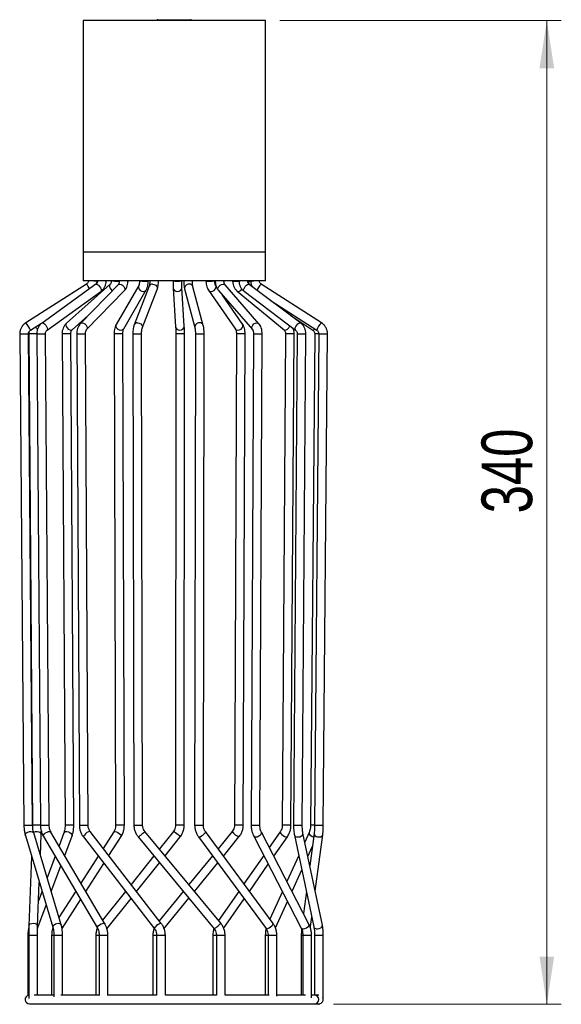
# Model space of a CAD drawing. Header units: millimetres. Extents: x 49 to 86, y 65 to 188.
# Tile 2 of 2: x 49 to 86, y 120 to 188. Entities that reach past the tile are written whole.
import ezdxf

# ---------------------------------------------------------------- set-up
doc = ezdxf.new("R2010")
doc.units = ezdxf.units.MM
doc.header["$PDSIZE"] = -1
doc.styles.add('SLDTEXTSTYLE0', font='TXT', dxfattribs={"width": 0.75})
doc.dimstyles.new('SLDDIMSTYLE0', dxfattribs={"dimtxt": 3.5, "dimasz": 3.302, "dimexe": 0, "dimexo": 0.0625, "dimgap": 0.875, "dimtad": 1, "dimlfac": 5, "dimrnd": 1e-09, "dimzin": 12, "dimdsep": 46, "dimtxsty": 'SLDTEXTSTYLE0', "dimsah": 1, "dimcen": 0.09, "dimadec": 0, "dimazin": 3, "dimtfac": 1, "dimtofl": 0, "dimtmove": 0, "dimatfit": 3, "dimfxl": 0, "dimfrac": 2, "dimtolj": 1, "dimtzin": 12, "dimarcsym": 0})

# ---------------------------------------------------------------- blocks, each defined once
blk = doc.blocks.new('_D')
at = {"color": 7, "linetype": 'Continuous', "lineweight": 18}
for p, q in [((66.937, 187.63), (86.379, 187.63)), ((85.379, 187.63), (85.379, 119.63)), ((70.636, 119.63), (86.379, 119.63))]:
    blk.add_line(p, q, dxfattribs=at)
for points in [[(85.379, 187.63), (84.871, 184.328), (85.887, 184.328)], [(85.379, 119.63), (85.887, 122.932), (84.871, 122.932)]]:
    blk.add_solid(points, dxfattribs=at)
at = {"color": 7, "linetype": 'Continuous', "lineweight": 18, "insert": (80.867, 153.567), "char_height": 3.5, "attachment_point": 1, "rotation": 90, "style": 'SLDTEXTSTYLE0'}
blk.add_mtext('340', dxfattribs=at)

msp = doc.modelspace()

# ---------------------------------------------------------------- linework, layer by layer
at = {"color": 7, "linetype": 'Continuous', "lineweight": 25}
for p, q in [((53.3371, 187.6297), (53.3371, 171.6297)), ((65.9371, 187.6297), (53.3371, 187.6297)), ((58.5071, 187.6897), (58.706, 187.6897)), ((58.706, 187.6897), (60.7671, 187.6897)), ((65.9371, 171.6297), (65.9371, 187.6297)), ((53.3371, 171.6297), (53.3371, 169.6297)), ((65.9371, 169.6297), (65.9371, 171.6297)), ((65.9371, 169.6297), (53.3371, 169.6297)), ((54.3087, 169.6134), (54.3096, 169.6297)), ((54.9457, 169.6152), (54.9464, 169.6297)), ((56.4457, 169.6196), (56.4461, 169.6297)), ((57.8464, 169.6236), (57.8466, 169.6297)), ((58.5494, 169.6257), (58.5494, 169.6297)), ((59.5578, 169.6297), (59.5578, 169.6291)), ((60.2929, 169.6297), (60.2929, 169.6269)), ((61.8309, 169.6297), (61.8311, 169.6225)), ((62.4709, 169.6297), (62.4712, 169.6206)), ((63.6726, 169.6297), (63.6732, 169.6171)), ((64.107, 169.6297), (64.1077, 169.6159)), ((64.7647, 169.6297), (64.7655, 169.614)), ((64.9184, 169.6297), (64.9192, 169.6135)), ((53.5716, 169.4093), (49.3776, 166.7321)), ((54.2259, 169.3999), (50.5064, 166.7227)), ((50.8569, 166.2358), (54.5764, 168.9129)), ((55.199, 169.3806), (52.188, 166.7035)), ((55.7594, 169.3655), (53.1577, 166.6883)), ((53.588, 166.2702), (56.1897, 168.9473)), ((57.1846, 169.3073), (55.6267, 166.6301)), ((55.7565, 169.3623), (55.7594, 169.3655)), ((56.1452, 166.3284), (57.7032, 169.0055)), ((57.9015, 169.2645), (56.8674, 166.5874)), ((57.1846, 169.3073), (57.1821, 169.3029)), ((57.4271, 166.3712), (58.4612, 169.0483)), ((59.5692, 169.138), (59.7337, 166.4609)), ((60.3326, 166.4977), (60.1681, 169.1748)), ((60.3499, 169.0793), (61.0621, 166.4021)), ((61.642, 166.5564), (60.9297, 169.2335)), ((62.0069, 168.9853), (63.8654, 166.3082)), ((62.5248, 169.2914), (62.4998, 169.3275)), ((62.5026, 169.3234), (62.4998, 169.3275)), ((62.6988, 168.9592), (65.0343, 166.282)), ((65.4864, 166.6765), (63.1509, 169.3536)), ((63.9943, 168.9254), (67.2254, 166.2482)), ((64.461, 168.9168), (68.0159, 166.2396)), ((68.3768, 166.7189), (64.8219, 169.396)), ((64.8219, 169.396), (64.8242, 169.3942)), ((65.6523, 169.4094), (65.6551, 169.4087)), ((69.8147, 166.7315), (65.6551, 169.4087)), ((64.3583, 166.6503), (62.9763, 168.641)), ((66.326, 168.2633), (69.49, 166.227)), ((49.7004, 166.2264), (50.7294, 166.8832)), ((52.5867, 166.2551), (53.69, 167.2361)), ((67.6942, 167.233), (69.2111, 166.2291)), ((49.591, 166.0933), (49.5818, 165.9656)), ((63.8627, 166.3122), (63.8654, 166.3082)), ((65.0343, 166.282), (65.0309, 166.2861)), ((67.2254, 166.2482), (67.228, 166.2462)), ((68.0159, 166.2396), (68.0136, 166.2414)), ((69.812, 166.7323), (69.8147, 166.7315)), ((48.9619, 165.9654), (49.2548, 132.0061)), ((48.9619, 165.9654), (48.9626, 165.9654)), ((49.8548, 132.0061), (49.5619, 165.9706)), ((49.5818, 165.9656), (49.8571, 132.0061)), ((50.136, 165.9657), (50.3957, 132.0061)), ((50.9957, 132.0061), (50.736, 165.9703)), ((51.8885, 165.9661), (52.0987, 132.0061)), ((52.6987, 132.0061), (52.4884, 165.9699)), ((52.901, 165.9664), (53.0827, 132.0061)), ((53.6827, 132.0061), (53.501, 165.9696)), ((55.483, 165.967), (55.5918, 132.0061)), ((56.1918, 132.0061), (56.083, 165.969)), ((56.7789, 165.9674), (56.8511, 132.0061)), ((57.4511, 132.0061), (57.3789, 165.9686)), ((59.744, 165.9681), (59.7325, 132.0061)), ((60.3325, 132.0061), (60.344, 165.9679)), ((61.0991, 165.9684), (61.0494, 132.0061)), ((61.6494, 132.0061), (61.6991, 165.9676)), ((63.9346, 165.9692), (63.8049, 132.0061)), ((64.4049, 132.0061), (64.5346, 165.9669)), ((65.1146, 165.9694), (64.9516, 132.0061)), ((65.5516, 132.0061), (65.7146, 165.9666)), ((67.3303, 165.97), (67.1047, 132.0061)), ((67.7047, 132.0061), (67.9303, 165.966)), ((68.1312, 165.9702), (67.8829, 132.0061)), ((68.483, 132.0061), (68.7312, 165.9658)), ((69.3439, 165.9705), (69.0614, 132.0061)), ((69.6271, 165.9706), (69.3367, 132.0061)), ((69.9367, 132.0061), (70.2271, 165.9654)), ((49.8571, 132.0168), (49.8573, 131.9449)), ((51.8296, 125.1228), (49.9276, 131.4731)), ((50.3905, 129.9273), (50.4483, 131.375)), ((54.8477, 125.1886), (51.119, 131.5389)), ((52.0165, 131.4917), (51.6789, 130.5853)), ((58.7461, 125.2202), (53.8354, 131.5705)), ((55.4631, 131.5488), (54.7332, 130.4094)), ((62.8549, 125.2277), (57.6113, 131.578)), ((59.5774, 131.5741), (58.6127, 130.3652)), ((66.4637, 125.2144), (61.7938, 131.5647)), ((63.6455, 131.5768), (62.6661, 130.3786)), ((68.9482, 125.1747), (65.6596, 131.5249)), ((66.9642, 131.5583), (66.2065, 130.4688)), ((69.8713, 125.0986), (68.5325, 131.4489)), ((68.9603, 131.5108), (68.6594, 130.8469)), ((69.3, 131.4264), (69.0054, 129.2059)), ((69.9338, 132.0163), (69.9368, 132.0163)), ((49.3528, 131.3009), (51.2548, 124.9506)), ((50.6016, 131.2351), (54.3303, 124.8848)), ((52.0707, 129.9181), (52.5788, 131.2823)), ((53.3607, 131.2035), (58.2714, 124.8532)), ((55.1229, 129.9055), (55.9684, 131.2251)), ((57.1486, 131.196), (62.3922, 124.8457)), ((59.0031, 129.8925), (60.0464, 131.1999)), ((61.3105, 131.2092), (65.9803, 124.859)), ((63.0331, 129.8795), (64.1101, 131.1971)), ((65.1268, 131.249), (68.4154, 124.8987)), ((66.5185, 129.8665), (67.4567, 131.2157)), ((67.9454, 131.3251), (69.2842, 124.9748)), ((69.3768, 127.4439), (69.8948, 131.3475)), ((69.891, 131.3296), (69.8948, 131.3475)), ((68.8686, 129.8549), (69.1838, 130.5503)), ((49.787, 129.8511), (49.5952, 125.0487)), ((51.4089, 129.8603), (50.8555, 128.3748)), ((54.3896, 129.873), (53.1935, 128.0059)), ((53.5343, 127.4255), (54.7793, 129.369)), ((58.2303, 129.886), (56.6599, 127.918)), ((57.0376, 127.4295), (58.6207, 129.4132)), ((62.274, 129.8989), (60.6442, 127.905)), ((61.0336, 127.4333), (62.641, 129.3999)), ((65.8192, 129.9119), (64.4535, 127.948)), ((68.2409, 129.9235), (67.4232, 128.1194)), ((51.1409, 127.422), (51.8006, 129.1931)), ((64.8291, 127.4372), (66.1312, 129.3096)), ((67.7745, 127.4411), (68.45, 128.9315)), ((50.1947, 125.0247), (50.3168, 128.0822)), ((50.5084, 127.4427), (50.2652, 126.79)), ((52.8305, 127.4392), (51.6757, 125.6366)), ((56.2747, 127.4353), (54.6926, 125.4527)), ((60.2571, 127.4314), (58.602, 125.4065)), ((64.0915, 127.4275), (62.6957, 125.4205)), ((67.1078, 127.4237), (66.2427, 125.5149)), ((68.7685, 127.4208), (68.5679, 125.909)), ((51.9003, 124.8749), (53.1712, 126.8588)), ((54.9789, 124.8496), (56.6525, 126.9468)), ((58.9195, 124.8468), (60.6466, 126.9598)), ((63.0405, 124.8654), (64.4671, 126.9167)), ((66.6286, 124.9129), (67.4591, 126.7453)), ((50.2134, 124.932), (50.7937, 126.4899)), ((69.0522, 124.9972), (69.14, 125.6588)), ((50.1897, 124.8584), (50.2134, 124.932)), ((69.0441, 124.927), (69.0522, 124.9972)), ((49.529, 124.3994), (49.529, 120.2496)), ((49.5839, 124.3994), (49.5839, 120.035)), ((50.1839, 120.2697), (50.1839, 124.3994)), ((51.17, 124.3994), (51.17, 120.2697)), ((51.3252, 124.3994), (51.3252, 120.1471)), ((51.3252, 124.3994), (51.3259, 124.3994)), ((51.9252, 120.2697), (51.9252, 124.3994)), ((54.2231, 124.3994), (54.2231, 120.2697)), ((54.4519, 124.3994), (54.4519, 120.2296)), ((55.0519, 120.2697), (55.0519, 124.3994)), ((58.1605, 124.3994), (58.1605, 120.2697)), ((58.4232, 124.3994), (58.4232, 120.268)), ((59.0232, 120.2697), (59.0232, 124.3994)), ((62.3013, 124.3994), (62.3013, 120.2697)), ((62.5526, 124.3994), (62.5526, 120.2697)), ((63.1526, 120.2524), (63.1526, 124.3994)), ((65.9296, 124.3994), (65.9296, 120.2697)), ((66.126, 124.3994), (66.126, 120.2697)), ((66.726, 120.1878), (66.726, 124.3994)), ((68.418, 124.3994), (68.418, 120.2697)), ((68.5255, 124.3994), (68.5255, 120.2697)), ((69.1255, 120.0865), (69.1255, 124.3994)), ((69.3362, 124.3994), (69.3362, 120.2697)), ((69.9362, 119.9926), (69.9362, 124.3994)), ((49.5839, 119.9697), (49.5913, 119.9697)), ((51.3252, 120.2697), (49.9545, 120.2697)), ((54.4519, 120.2697), (51.8084, 120.2697)), ((58.4232, 120.2697), (55.0158, 120.2697)), ((62.5526, 120.2697), (59.0232, 120.2697)), ((66.2027, 120.2697), (63.1526, 120.2697)), ((68.7029, 120.2697), (66.726, 120.2697)), ((69.3297, 120.2697), (69.1255, 120.2697)), ((69.6357, 120.2697), (69.3297, 120.2697)), ((49.6371, 119.6697), (69.3297, 119.6697)), ((69.3297, 119.6697), (69.6371, 119.6697))]:
    msp.add_line(p, q, dxfattribs=at)
at = {"color": 1, "linetype": 'Continuous', "lineweight": 25}
for p, q in [((59.6371, 171.6297), (53.3371, 171.6297)), ((65.9371, 171.6297), (59.6371, 171.6297)), ((54.3094, 169.6259), (54.3438, 169.6241)), ((60.2929, 169.6269), (60.2972, 169.6297)), ((64.7782, 169.4094), (64.8219, 169.396)), ((68.3331, 166.7323), (68.3769, 166.7188)), ((70.2241, 165.9654), (70.2271, 165.9654)), ((69.0484, 124.9793), (69.0522, 124.9972)), ((49.529, 124.3994), (49.5839, 124.3994)), ((49.5839, 124.3994), (50.1839, 124.3994)), ((51.17, 124.3994), (51.3223, 124.3994)), ((51.3259, 124.3994), (51.9252, 124.3994)), ((54.2231, 124.3994), (54.4509, 124.3994)), ((54.4519, 124.3994), (54.4864, 124.3994)), ((54.4864, 124.3994), (55.0519, 124.3994)), ((58.1605, 124.3994), (58.4223, 124.3994)), ((58.4232, 124.3994), (58.5375, 124.3994)), ((58.5375, 124.3994), (59.0232, 124.3994)), ((62.3013, 124.3994), (62.5526, 124.3994)), ((62.5526, 124.3994), (62.7788, 124.3994)), ((62.7788, 124.3994), (63.1526, 124.3994)), ((65.9296, 124.3994), (66.126, 124.3994)), ((66.126, 124.3994), (66.4768, 124.3994)), ((66.4768, 124.3994), (66.726, 124.3994)), ((68.418, 124.3994), (68.5255, 124.3994)), ((68.5255, 124.3994), (68.9922, 124.3994)), ((68.9922, 124.3994), (69.1255, 124.3994)), ((69.3362, 124.3994), (69.8899, 124.3994)), ((69.8899, 124.3994), (69.9362, 124.3994))]:
    msp.add_line(p, q, dxfattribs=at)
at = {"color": 1, "linetype": 'Continuous', "lineweight": 25, "flags": 128}
for points in [[(58.5402, 169.6297), (58.5404, 169.6297), (58.5494, 169.6257)], [(62.4712, 169.6206), (62.4771, 169.6235), (62.5216, 169.6297)], [(54.2259, 169.3999), (54.2589, 169.4094), (54.3233, 169.3899), (54.3996, 169.3348), (54.4761, 169.2526), (54.5412, 169.1557), (54.585, 169.059), (54.6008, 168.977), (54.5862, 168.9224), (54.5764, 168.9129)], [(55.2015, 169.3827), (55.1686, 169.3348), (55.1609, 169.2526), (55.1894, 169.1557), (55.2497, 169.059), (55.3326, 168.977), (55.3617, 168.9562)], [(55.7594, 169.3655), (55.7927, 169.3904), (55.8755, 169.4094)], [(55.8755, 169.4094), (55.9733, 169.3899), (56.0713, 169.3348), (56.1546, 169.2526), (56.2105, 169.1557), (56.2305, 169.059), (56.2115, 168.977), (56.1897, 168.9473)], [(57.1821, 169.3029), (57.1635, 169.2526), (57.1654, 169.1557), (57.2098, 169.059), (57.2898, 168.977), (57.3932, 168.9224), (57.5044, 168.9034), (57.6063, 168.9229), (57.6836, 168.978), (57.7031, 169.0054)], [(58.1424, 169.4094), (58.2567, 169.3899), (58.3595, 169.3348), (58.4352, 169.2526), (58.4722, 169.1557), (58.4649, 169.059), (58.4612, 169.0483)], [(59.5692, 169.1381), (59.5896, 169.059), (59.6528, 168.977), (59.7488, 168.9224), (59.8631, 168.9034), (59.9783, 168.9229), (60.0767, 168.978), (60.1435, 169.0602), (60.1684, 169.1571), (60.1681, 169.1753)], [(62.0069, 168.9853), (62.0131, 168.977), (62.0851, 168.9224), (62.1828, 168.9034), (62.2912, 168.9229), (62.3939, 168.978), (62.4751, 169.0602), (62.5226, 169.1571), (62.5291, 169.2539), (62.5026, 169.3234)], [(62.6988, 168.9592), (62.6848, 168.978), (62.6601, 169.0602), (62.6757, 169.1571), (62.7291, 169.2539), (62.8124, 169.3358), (62.9128, 169.3904), (63.0151, 169.4094)], [(63.0151, 169.4094), (63.1035, 169.3899), (63.1509, 169.3536)], [(63.9943, 168.9254), (63.9981, 168.9224), (64.0623, 168.9034), (64.1452, 168.9229), (64.2343, 168.978), (64.316, 169.0602), (64.318, 169.0626)], [(64.461, 168.9168), (64.454, 168.9229), (64.4318, 168.978), (64.4416, 169.0602), (64.4817, 169.1571), (64.5462, 169.2539), (64.6252, 169.3358), (64.7066, 169.3904), (64.7782, 169.4094)], [(50.5064, 166.7227), (50.5394, 166.7323), (50.6039, 166.7128), (50.6802, 166.6577), (50.7567, 166.5755), (50.8218, 166.4786), (50.8656, 166.3818), (50.8813, 166.2999), (50.8667, 166.2452), (50.8569, 166.2358)], [(52.188, 166.7035), (52.1575, 166.6577), (52.1499, 166.5755), (52.1783, 166.4786), (52.2387, 166.3818), (52.3216, 166.2999), (52.4146, 166.2452), (52.5034, 166.2262), (52.5745, 166.2457), (52.5867, 166.2551)], [(53.1577, 166.6883), (53.191, 166.7133), (53.2737, 166.7323)], [(53.2737, 166.7323), (53.3716, 166.7128), (53.4696, 166.6577), (53.5529, 166.5755), (53.6088, 166.4786), (53.6288, 166.3818), (53.6098, 166.2999), (53.588, 166.2702)], [(55.6267, 166.6301), (55.6055, 166.5755), (55.6075, 166.4786), (55.6518, 166.3818), (55.7318, 166.2999), (55.8353, 166.2452), (55.9464, 166.2262), (56.0484, 166.2457), (56.1256, 166.3008), (56.1452, 166.3284)], [(57.1083, 166.7323), (57.2226, 166.7128), (57.3254, 166.6577), (57.4011, 166.5755), (57.4381, 166.4786), (57.4308, 166.3818), (57.4271, 166.3712)], [(59.7337, 166.4609), (59.7541, 166.3818), (59.8173, 166.2999), (59.9133, 166.2452), (60.0276, 166.2262), (60.1428, 166.2457), (60.2412, 166.3008), (60.308, 166.383), (60.3329, 166.4799), (60.3326, 166.4977)], [(63.8654, 166.3082), (63.8716, 166.2999), (63.9436, 166.2452), (64.0413, 166.2262), (64.1497, 166.2457), (64.2524, 166.3008), (64.3336, 166.383), (64.3811, 166.4799), (64.3876, 166.5767), (64.3583, 166.6503)], [(65.0309, 166.2861), (65.0204, 166.3008), (64.9956, 166.383), (65.0112, 166.4799), (65.0647, 166.5767), (65.148, 166.6586), (65.2484, 166.7133), (65.3506, 166.7323)], [(65.3506, 166.7323), (65.4391, 166.7128), (65.4865, 166.6764)], [(67.228, 166.2462), (67.2293, 166.2452), (67.2935, 166.2262), (67.3764, 166.2457), (67.4655, 166.3008), (67.5472, 166.383), (67.609, 166.4799), (67.6298, 166.5304)], [(68.0136, 166.2414), (68.0089, 166.2457), (67.9867, 166.3008), (67.9965, 166.383), (68.0367, 166.4799), (68.1011, 166.5767), (68.1801, 166.6586), (68.2616, 166.7133), (68.3331, 166.7323)], [(50.136, 165.9657), (50.1373, 165.9656), (50.1709, 165.9654)], [(68.6853, 165.9654), (68.727, 165.9656), (68.7312, 165.9658)], [(49.3528, 131.3009), (49.3483, 131.3296), (49.3689, 131.4037), (49.4309, 131.4753), (49.5247, 131.5335), (49.6361, 131.5693), (49.7481, 131.5774), (49.8437, 131.5565), (49.9083, 131.5098), (49.9276, 131.4731)], [(49.9134, 131.5111), (49.9475, 131.5335), (50.048, 131.5693), (50.1637, 131.5774), (50.2772, 131.5565), (50.371, 131.5098), (50.4311, 131.4444), (50.4483, 131.375)], [(50.3956, 132.0166), (50.397, 132.0165), (50.4305, 132.0163)], [(50.6095, 131.3296), (50.6642, 131.4037), (50.7488, 131.4753), (50.8504, 131.5335), (50.9534, 131.5693), (51.0423, 131.5774), (51.1035, 131.5565), (51.119, 131.5389)], [(52.0165, 131.4917), (52.0458, 131.5335), (52.1179, 131.5693), (52.2174, 131.5774), (52.3291, 131.5565), (52.436, 131.5098), (52.5219, 131.4444), (52.5736, 131.3702), (52.5833, 131.2986), (52.5788, 131.2823)], [(55.4631, 131.5488), (55.488, 131.5693), (55.554, 131.5774), (55.6446, 131.5565), (55.7461, 131.5098), (55.843, 131.4444), (55.9204, 131.3702), (55.9668, 131.2986), (55.9749, 131.2405), (55.9684, 131.2251)], [(59.5774, 131.5741), (59.5966, 131.5774), (59.6505, 131.5565), (59.729, 131.5098), (59.8201, 131.4444), (59.9099, 131.3702), (59.9849, 131.2986), (60.0335, 131.2405), (60.0483, 131.2046), (60.0464, 131.1999)], [(61.6214, 131.3296), (61.7069, 131.4037), (61.7689, 131.4753), (61.7979, 131.5335), (61.7938, 131.5647)], [(66.9638, 131.5577), (66.963, 131.5565), (66.9611, 131.5098), (66.9972, 131.4444), (67.0657, 131.3702), (67.1563, 131.2986), (67.2551, 131.2405), (67.3471, 131.2046), (67.4183, 131.1965), (67.4568, 131.2157)], [(68.4372, 132.0163), (68.4788, 132.0165), (68.483, 132.0167)], [(68.498, 131.3296), (68.5331, 131.4037), (68.5326, 131.4487)], [(68.96, 131.5101), (68.9599, 131.5098), (68.9562, 131.4444), (68.9947, 131.3702), (69.0696, 131.2986), (69.1695, 131.2405), (69.2708, 131.2064)], [(69.3001, 131.4268), (69.3057, 131.3702), (69.3519, 131.2986), (69.4356, 131.2405), (69.5439, 131.2046), (69.6603, 131.1965), (69.7671, 131.2174), (69.8482, 131.2641), (69.891, 131.3296)], [(50.6016, 131.2351), (50.593, 131.2641), (50.6095, 131.3296)], [(53.3607, 131.2035), (53.3572, 131.2174), (53.3777, 131.2641), (53.4317, 131.3296)], [(61.3105, 131.2092), (61.3149, 131.2046), (61.3594, 131.1965), (61.4333, 131.2174), (61.5253, 131.2641), (61.6214, 131.3296)], [(65.1268, 131.249), (65.132, 131.2405), (65.1849, 131.2046), (65.2695, 131.1965), (65.3729, 131.2174), (65.4795, 131.2641), (65.5729, 131.3296)], [(67.9454, 131.3251), (67.9545, 131.2986), (68.0075, 131.2405), (68.0957, 131.2046), (68.2057, 131.1965), (68.3208, 131.2174), (68.4234, 131.2641), (68.498, 131.3296)], [(49.5952, 125.048), (49.5955, 125.0534), (49.6241, 125.1251), (49.6939, 125.1832), (49.7944, 125.2191), (49.9101, 125.2272), (50.0236, 125.2063), (50.1174, 125.1595), (50.1775, 125.0941), (50.1947, 125.0246)], [(51.2547, 124.951), (51.2503, 124.9793), (51.2709, 125.0534), (51.3329, 125.1251), (51.4267, 125.1832), (51.5381, 125.2191), (51.6501, 125.2272), (51.7456, 125.2063), (51.8102, 125.1595), (51.8296, 125.1228)], [(51.8593, 125.0116), (51.8987, 124.9483), (51.9068, 124.8902), (51.9003, 124.8749)], [(54.33, 124.8854), (54.3217, 124.9139), (54.3382, 124.9793)], [(54.3382, 124.9793), (54.393, 125.0534), (54.4775, 125.1251), (54.5791, 125.1832), (54.6821, 125.2191), (54.771, 125.2272), (54.8322, 125.2063), (54.8477, 125.1886)], [(58.2713, 124.8533), (58.2679, 124.8671), (58.2884, 124.9139), (58.3424, 124.9793)], [(65.9803, 124.859), (65.9847, 124.8543), (66.0292, 124.8462), (66.1031, 124.8671), (66.1951, 124.9139), (66.2912, 124.9793)], [(66.2912, 124.9793), (66.3767, 125.0534), (66.4387, 125.1251), (66.4677, 125.1832), (66.4637, 125.2144)], [(68.4154, 124.8987), (68.4206, 124.8902), (68.4735, 124.8543), (68.5581, 124.8462), (68.6615, 124.8671), (68.7681, 124.9139), (68.8615, 124.9793)], [(69.2842, 124.9748), (69.2932, 124.9483), (69.3462, 124.8902), (69.4344, 124.8543), (69.5444, 124.8462), (69.6595, 124.8671), (69.7622, 124.9139), (69.8367, 124.9793)], [(69.8367, 124.9793), (69.8719, 125.0534), (69.8713, 125.0986)]]:
    msp.add_lwpolyline(points, dxfattribs=at)
at = {"color": 7, "linetype": 'Continuous', "lineweight": 25}
for centre, radius, start, end in [((58.5071, 187.6297), 0.06, 90, 180), ((60.7671, 187.6297), 0.06, 0, 90), ((49.6371, 119.9697), 0.3, 100.206256, 270), ((69.6371, 119.9697), 0.3, 270, 26.500822)]:
    msp.add_arc(centre, radius, start, end, dxfattribs=at)
at = {"color": 1, "linetype": 'Continuous', "lineweight": 25}
for centre, radius, start, end in [((52.917, 148.1739), 21.4846, 86.285945, 87.033661), ((54.7158, 167.9676), 1.6636, 82.05602, 87.588936), ((55.8126, 175.2171), 5.6035, 265.647718, 270.368619), ((56.3655, 169.3203), 0.3099, 75.000434, 87.042045), ((57.5819, 171.9876), 2.3787, 262.412714, 276.383913), ((59.8553, 171.8867), 2.2772, 262.493911, 277.628693), ((62.0777, 172.6002), 2.9879, 265.265589, 276.193958), ((63.8203, 173.0438), 3.4298, 267.541053, 274.797749), ((64.2482, 168.9099), 0.7198, 90.074529, 101.260471), ((64.7953, 171.3373), 1.7235, 269.010547, 274.114959), ((65.487, 162.6633), 6.9734, 92.557567, 94.669802), ((52.345, 168.3167), 1.6426, 28.061264, 41.692659), ((58.1264, 169.1634), 0.2466, 86.25955, 155.791172), ((60.6425, 169.1157), 0.2949, 85.054944, 187.093463), ((60.6878, 169.1563), 0.2539, 17.712247, 94.499249), ((66.4953, 168.4983), 1.2412, 132.775397, 156.507597), ((47.945, 165.4618), 1.9146, 23.536311, 41.565641), ((50.7745, 166.9004), 0.8474, 211.886923, 226.449186), ((57.0924, 166.4857), 0.2471, 86.30277, 154.884848), ((61.3547, 166.4385), 0.2949, 85.055371, 187.087922), ((61.4001, 166.4791), 0.2539, 17.739741, 94.497721), ((69.1808, 166.4137), 0.1871, 279.313223, 330.40946), ((70.5145, 165.9294), 1.0668, 131.185565, 163.803831), ((47.3525, 386.9503), 220.9907, 270.417454, 270.572833), ((50.2578, 121.5094), 44.4613, 90.149958, 90.871121), ((50.1906, 196.3695), 30.4041, 269.962948, 271.027901), ((52.2959, 148.6111), 17.3598, 89.364494, 91.344881), ((52.9747, 167.8526), 1.8876, 267.763092, 271.252207), ((53.1046, 183.7546), 17.7894, 269.714543, 271.276928), ((55.8233, 153.3856), 12.5861, 88.817696, 91.549348), ((56.9347, 170.8822), 4.9173, 268.18418, 270.829049), ((57.1065, 175.8849), 9.92, 269.418723, 271.573503), ((60.04, 154.1893), 11.7826, 88.521637, 91.439606), ((61.3635, 176.2103), 10.2452, 268.52119, 270.487774), ((61.5236, 171.8835), 5.9186, 269.294265, 271.698993), ((64.1842, 152.7613), 13.2102, 88.479788, 91.082356), ((65.4835, 181.5953), 15.6302, 268.647817, 270.361119), ((65.6264, 168.4927), 2.5277, 268.993899, 272.000934), ((67.5065, 147.3402), 18.6306, 88.696734, 90.542027), ((68.6777, 197.1087), 31.1433, 268.994446, 270.013968), ((69.2706, 129.1383), 36.8323, 89.445328, 89.885998), ((70.8202, 269.5035), 103.5398, 269.339809, 269.670179), ((47.6385, 353.8294), 221.819, 270.417653, 270.572451), ((50.5373, 86.9396), 45.082, 90.180065, 90.864523), ((50.45, 162.4412), 30.4249, 269.963231, 271.027454), ((52.5067, 114.6056), 17.4162, 89.368581, 91.34254), ((53.1563, 133.8954), 1.8796, 267.754527, 271.258551), ((53.2861, 149.8272), 17.8111, 269.715232, 271.275714), ((53.8921, 131.0168), 0.5566, 95.848882, 145.81078), ((55.9325, 119.3985), 12.624, 88.822979, 91.546412), ((57.0069, 136.931), 4.9152, 268.183506, 270.829492), ((57.1787, 141.9386), 9.9228, 269.418962, 271.573124), ((55.9062, 133.2435), 2.3835, 306.582924, 315.671758), ((60.0286, 120.2424), 11.7803, 88.521556, 91.440097), ((61.3141, 142.3318), 10.3159, 268.529831, 270.482959), ((61.474, 137.923), 5.9072, 269.292496, 271.701845), ((64.5331, 132.1887), 1.0781, 214.58108, 246.895251), ((64.0544, 118.8112), 13.2112, 88.479513, 91.081882), ((65.3209, 147.7461), 15.7302, 268.654662, 270.357081), ((65.4634, 134.5342), 2.5183, 268.98934, 272.00758), ((65.484, 131.486), 0.1799, 299.608563, 12.504081), ((67.2809, 113.3945), 18.6272, 88.696277, 90.541911), ((68.4305, 163.3303), 31.314, 268.998194, 270.012173), ((68.9906, 95.8779), 36.1435, 89.452035, 89.887584), ((70.5292, 235.4733), 103.4587, 269.339641, 269.67027), ((56.5784, 132.1419), 1.1045, 301.081291, 312.652679), ((50.0886, 124.97), 0.1305, 343.071293, 34.954212), ((58.8028, 124.6664), 0.5567, 95.854167, 145.808003), ((61.822, 125.7916), 1.1045, 301.081291, 312.652679), ((61.1498, 126.8933), 2.3835, 306.582924, 315.671758), ((68.7726, 125.1357), 0.1799, 299.608563, 12.504081), ((69.3234, 119.9697), 0.3001, 271.200758, 88.799242)]:
    msp.add_arc(centre, radius, start, end, dxfattribs=at)
at = {"color": 7, "linetype": 'Continuous', "lineweight": 25}
for points, knots in [([(53.7096, 169.6461), (53.7082, 169.6314), (53.7031, 169.5802), (53.6684, 169.4974), (53.6133, 169.4372), (53.5775, 169.4133), (53.5716, 169.4093)], [0, 0, 0, 0, 0.1549336, 0.5432694, 0.9240018, 1, 1, 1, 1]), ([(54.3464, 169.6442), (54.345, 169.628), (54.3406, 169.578), (54.3135, 169.499), (54.2688, 169.4345), (54.2373, 169.4091), (54.2259, 169.3999)], [0, 0, 0, 0, 0.1550466, 0.4772739, 0.8100239, 1, 1, 1, 1]), ([(54.2832, 169.4635), (54.2886, 169.4801), (54.3041, 169.5287), (54.3069, 169.5798), (54.3087, 169.6134)], [0, 0, 0, 0, 0.3418162, 1, 1, 1, 1]), ([(54.5764, 168.9129), (54.6095, 168.9391), (54.6938, 169.0058), (54.8042, 169.1444), (54.8944, 169.3261), (54.936, 169.4881), (54.9435, 169.5859), (54.9457, 169.6152)], [0, 0, 0, 0, 0.1573301, 0.4007877, 0.6461197, 0.8940407, 1, 1, 1, 1]), ([(55.2969, 169.6415), (55.2956, 169.6228), (55.2917, 169.5682), (55.2693, 169.4846), (55.2311, 169.4129), (55.209, 169.3906), (55.199, 169.3806)], [0, 0, 0, 0, 0.156011, 0.456609, 0.7559034, 1, 1, 1, 1]), ([(55.8461, 169.6399), (55.8448, 169.6198), (55.8412, 169.561), (55.8216, 169.4756), (55.7867, 169.3976), (55.7687, 169.3764), (55.7594, 169.3655)], [0, 0, 0, 0, 0.1567062, 0.4589337, 0.7215276, 1, 1, 1, 1]), ([(56.1897, 168.9473), (56.2147, 168.9756), (56.2789, 169.0482), (56.3579, 169.1924), (56.4188, 169.3758), (56.4414, 169.5233), (56.445, 169.6044), (56.4457, 169.6196)], [0, 0, 0, 0, 0.1633253, 0.420015, 0.684313, 0.9408047, 1, 1, 1, 1]), ([(57.2466, 169.6358), (57.2457, 169.6121), (57.2432, 169.5431), (57.2291, 169.4414), (57.2068, 169.3558), (57.1904, 169.3176), (57.1858, 169.3094), (57.1846, 169.3073)], [0, 0, 0, 0, 0.1577879, 0.4600506, 0.7185328, 0.9286956, 1, 1, 1, 1]), ([(57.7032, 169.0055), (57.718, 169.0334), (57.7598, 169.1125), (57.8058, 169.262), (57.8383, 169.445), (57.8439, 169.5689), (57.8464, 169.6236)], [0, 0, 0, 0, 0.16522555, 0.46787512, 0.76461504, 1, 1, 1, 1]), ([(57.9494, 169.6338), (57.9488, 169.6082), (57.947, 169.5341), (57.937, 169.4238), (57.9203, 169.3262), (57.907, 169.2792), (57.9025, 169.2671), (57.9015, 169.2645)], [0, 0, 0, 0, 0.15765205, 0.45809272, 0.71802648, 0.93854793, 1, 1, 1, 1]), ([(58.4612, 169.0483), (58.4702, 169.0741), (58.4958, 169.1469), (58.5242, 169.2858), (58.5444, 169.4577), (58.5479, 169.5753), (58.5494, 169.6257)], [0, 0, 0, 0, 0.1632384, 0.4615732, 0.7696132, 1, 1, 1, 1]), ([(59.5578, 169.6291), (59.5579, 169.5993), (59.5583, 169.5124), (59.5603, 169.3741), (59.564, 169.2361), (59.5676, 169.1689), (59.5692, 169.138)], [0, 0, 0, 0, 0.1539027, 0.4495348, 0.7473533, 1, 1, 1, 1]), ([(60.1681, 169.1748), (60.1672, 169.1899), (60.1649, 169.2324), (60.1614, 169.333), (60.1586, 169.474), (60.1581, 169.5789), (60.1578, 169.6304)], [0, 0, 0, 0, 0.1534173, 0.4306433, 0.7207365, 1, 1, 1, 1]), ([(60.2929, 169.6269), (60.2934, 169.5952), (60.295, 169.5025), (60.3044, 169.353), (60.3221, 169.2003), (60.3411, 169.1176), (60.3499, 169.0793)], [0, 0, 0, 0, 0.1514161, 0.4431498, 0.7415372, 1, 1, 1, 1]), ([(60.9297, 169.2335), (60.9273, 169.2435), (60.9211, 169.269), (60.9089, 169.3457), (60.8982, 169.4604), (60.8937, 169.5634), (60.893, 169.6221), (60.8929, 169.6325)], [0, 0, 0, 0, 0.1509933, 0.3850085, 0.6544033, 0.9385223, 1, 1, 1, 1]), ([(61.8311, 169.6225), (61.8326, 169.5867), (61.8371, 169.4833), (61.8645, 169.3157), (61.9182, 169.1344), (61.9778, 169.0343), (62.0069, 168.9853)], [0, 0, 0, 0, 0.14872166, 0.43043328, 0.72141719, 1, 1, 1, 1]), ([(62.4998, 169.3275), (62.4966, 169.3324), (62.4892, 169.3439), (62.4678, 169.3933), (62.4455, 169.4773), (62.4335, 169.5657), (62.4314, 169.6219), (62.4309, 169.637)], [0, 0, 0, 0, 0.1532943, 0.3629398, 0.6086837, 0.8955193, 1, 1, 1, 1]), ([(62.4712, 169.6206), (62.4732, 169.5832), (62.4791, 169.4765), (62.514, 169.3045), (62.5837, 169.1143), (62.66, 169.0114), (62.6988, 168.9592)], [0, 0, 0, 0, 0.1489115, 0.4248225, 0.7081724, 1, 1, 1, 1]), ([(63.1509, 169.3536), (63.147, 169.3585), (63.137, 169.3708), (63.111, 169.4195), (63.0847, 169.504), (63.0731, 169.5839), (63.0712, 169.631), (63.0709, 169.6388)], [0, 0, 0, 0, 0.1546398, 0.3907741, 0.6481327, 0.9417537, 1, 1, 1, 1]), ([(63.6732, 169.6171), (63.6762, 169.5767), (63.6846, 169.466), (63.7319, 169.2902), (63.822, 169.1107), (63.917, 168.9928), (63.9783, 168.9393), (63.9943, 168.9254)], [0, 0, 0, 0, 0.1508086, 0.4121016, 0.676261, 0.9159206, 1, 1, 1, 1]), ([(64.1077, 169.6159), (64.1111, 169.5743), (64.1204, 169.4629), (64.1718, 169.2872), (64.2705, 169.104), (64.3754, 168.9845), (64.4445, 168.9298), (64.461, 168.9168)], [0, 0, 0, 0, 0.1519154, 0.4070514, 0.6636898, 0.9200417, 1, 1, 1, 1]), ([(64.8219, 169.396), (64.8134, 169.4031), (64.7871, 169.4247), (64.7459, 169.482), (64.7148, 169.5639), (64.7093, 169.6203), (64.707, 169.6436)], [0, 0, 0, 0, 0.1551738, 0.4787359, 0.7853527, 1, 1, 1, 1]), ([(64.7655, 169.614), (64.7684, 169.5704), (64.7731, 169.5008), (64.7962, 169.4355), (64.8049, 169.4111)], [0, 0, 0, 0, 0.6266454, 1, 1, 1, 1]), ([(64.9192, 169.6135), (64.9238, 169.5701), (64.9356, 169.4582), (64.9712, 169.3297), (65.0173, 169.2566), (65.0266, 169.2419)], [0, 0, 0, 0, 0.3363201, 0.8661949, 1, 1, 1, 1]), ([(65.6551, 169.4087), (65.6433, 169.417), (65.6017, 169.4465), (65.5475, 169.5171), (65.5223, 169.5954), (65.5189, 169.6384), (65.5184, 169.6459)], [0, 0, 0, 0, 0.1549488, 0.5487164, 0.9205143, 1, 1, 1, 1]), ([(49.3776, 166.7321), (49.3416, 166.7069), (49.2492, 166.6421), (49.1263, 166.5053), (49.0247, 166.3239), (48.9694, 166.1393), (48.9642, 166.0179), (48.9619, 165.9654)], [0, 0, 0, 0, 0.1449292, 0.3721082, 0.5996053, 0.827151, 1, 1, 1, 1]), ([(49.5619, 165.9706), (49.5624, 165.9853), (49.5643, 166.0368), (49.5942, 166.123), (49.65, 166.1915), (49.6905, 166.2196), (49.7004, 166.2264)], [0, 0, 0, 0, 0.1452598, 0.5092927, 0.8808637, 1, 1, 1, 1]), ([(50.5064, 166.7227), (50.4733, 166.6965), (50.389, 166.6298), (50.2786, 166.4912), (50.1885, 166.3096), (50.1419, 166.1297), (50.1377, 166.0133), (50.136, 165.9657)], [0, 0, 0, 0, 0.1476314, 0.376081, 0.6062894, 0.8389272, 1, 1, 1, 1]), ([(50.736, 165.9703), (50.7365, 165.9866), (50.7381, 166.0369), (50.7608, 166.1183), (50.8058, 166.1931), (50.8414, 166.2228), (50.8569, 166.2358)], [0, 0, 0, 0, 0.14540145, 0.44721495, 0.75733899, 1, 1, 1, 1]), ([(52.188, 166.7035), (52.1598, 166.6759), (52.0879, 166.6056), (51.997, 166.4637), (51.9246, 166.2798), (51.8918, 166.109), (51.8893, 166.0031), (51.8885, 165.9661)], [0, 0, 0, 0, 0.1515365, 0.3858359, 0.6251384, 0.8692279, 1, 1, 1, 1]), ([(52.4884, 165.9699), (52.4889, 165.9887), (52.4903, 166.0438), (52.5091, 166.1308), (52.5484, 166.2151), (52.5738, 166.2416), (52.5867, 166.2551)], [0, 0, 0, 0, 0.14638654, 0.42929261, 0.71154225, 1, 1, 1, 1]), ([(53.1577, 166.6883), (53.1328, 166.6601), (53.0686, 166.5875), (52.9895, 166.4433), (52.9278, 166.2571), (52.903, 166.093), (52.9015, 165.9952), (52.901, 165.9664)], [0, 0, 0, 0, 0.1534655, 0.394659, 0.6430016, 0.8948784, 1, 1, 1, 1]), ([(53.501, 165.9696), (53.5015, 165.9898), (53.5028, 166.0492), (53.5197, 166.1393), (53.5509, 166.2199), (53.5762, 166.2574), (53.5857, 166.2676), (53.588, 166.2702)], [0, 0, 0, 0, 0.1468372, 0.4314763, 0.6817096, 0.921283, 1, 1, 1, 1]), ([(55.6267, 166.6301), (55.6119, 166.6022), (55.5701, 166.5232), (55.5238, 166.3736), (55.4912, 166.1835), (55.4831, 166.0442), (55.483, 165.9744), (55.483, 165.967)], [0, 0, 0, 0, 0.1552764, 0.4397018, 0.7185734, 0.9705442, 1, 1, 1, 1]), ([(56.083, 165.969), (56.0833, 165.9928), (56.0843, 166.0626), (56.0961, 166.1686), (56.1174, 166.2625), (56.1368, 166.313), (56.143, 166.3243), (56.1452, 166.3284)], [0, 0, 0, 0, 0.1478662, 0.4324284, 0.680235, 0.8861868, 1, 1, 1, 1]), ([(56.8674, 166.5874), (56.8583, 166.5616), (56.8328, 166.4888), (56.8044, 166.3498), (56.7825, 166.1647), (56.7801, 166.0322), (56.7789, 165.9674)], [0, 0, 0, 0, 0.1533624, 0.4336479, 0.7230514, 1, 1, 1, 1]), ([(57.3789, 165.9686), (57.3791, 165.9943), (57.3798, 166.0691), (57.3885, 166.188), (57.4052, 166.2962), (57.4204, 166.353), (57.4256, 166.3672), (57.4271, 166.3712)], [0, 0, 0, 0, 0.147756, 0.4303702, 0.7057321, 0.9178755, 1, 1, 1, 1]), ([(59.7337, 166.4609), (59.7346, 166.4457), (59.7369, 166.4033), (59.7404, 166.3026), (59.7431, 166.161), (59.744, 166.0438), (59.744, 165.9798), (59.744, 165.9681)], [0, 0, 0, 0, 0.1437721, 0.403569, 0.6754243, 0.9407049, 1, 1, 1, 1]), ([(60.344, 165.9679), (60.344, 165.9978), (60.3439, 166.0851), (60.3422, 166.226), (60.3386, 166.3809), (60.3346, 166.4578), (60.3326, 166.4977)], [0, 0, 0, 0, 0.1443629, 0.42154088, 0.70043129, 1, 1, 1, 1]), ([(61.0621, 166.4021), (61.0646, 166.3921), (61.0708, 166.3667), (61.0829, 166.2899), (61.0937, 166.1743), (61.0987, 166.0598), (61.099, 165.9894), (61.0991, 165.9684)], [0, 0, 0, 0, 0.1414088, 0.3605695, 0.6128641, 0.8851345, 1, 1, 1, 1]), ([(61.6991, 165.9676), (61.6989, 165.9994), (61.6984, 166.0923), (61.6906, 166.2438), (61.6735, 166.414), (61.6528, 166.5074), (61.642, 166.5564)], [0, 0, 0, 0, 0.1421018, 0.4153783, 0.6935305, 1, 1, 1, 1]), ([(63.8654, 166.3082), (63.8686, 166.3033), (63.876, 166.2917), (63.8975, 166.2424), (63.9197, 166.1583), (63.9331, 166.0606), (63.9342, 165.9941), (63.9346, 165.9692)], [0, 0, 0, 0, 0.1435412, 0.3398484, 0.5699571, 0.8385433, 1, 1, 1, 1]), ([(64.5346, 165.9669), (64.5341, 166.0027), (64.5324, 166.1061), (64.5105, 166.2757), (64.4605, 166.4602), (64.4045, 166.5812), (64.3655, 166.6396), (64.3583, 166.6503)], [0, 0, 0, 0, 0.1396152, 0.4032998, 0.674035, 0.9402295, 1, 1, 1, 1]), ([(65.0343, 166.282), (65.0382, 166.2772), (65.0482, 166.2649), (65.0742, 166.2161), (65.1002, 166.1324), (65.1135, 166.0438), (65.1144, 165.9874), (65.1146, 165.9694)], [0, 0, 0, 0, 0.144804, 0.3659191, 0.6069085, 0.8751859, 1, 1, 1, 1]), ([(65.7146, 165.9666), (65.7139, 166.004), (65.7118, 166.1107), (65.6838, 166.2851), (65.6219, 166.4706), (65.5506, 166.5985), (65.5002, 166.6598), (65.4864, 166.6765)], [0, 0, 0, 0, 0.1397456, 0.3980305, 0.6622284, 0.9078776, 1, 1, 1, 1]), ([(67.2254, 166.2482), (67.2324, 166.2419), (67.2528, 166.2235), (67.2901, 166.1686), (67.3241, 166.0768), (67.3282, 166.0052), (67.3303, 165.97)], [0, 0, 0, 0, 0.1456964, 0.4234886, 0.7163646, 1, 1, 1, 1]), ([(67.9303, 165.966), (67.929, 166.0065), (67.9254, 166.117), (67.9012, 166.255), (67.861, 166.3408), (67.8499, 166.3646)], [0, 0, 0, 0, 0.2942946, 0.8036848, 1, 1, 1, 1]), ([(68.0159, 166.2396), (68.0244, 166.2326), (68.0507, 166.2109), (68.0918, 166.1537), (68.1256, 166.0652), (68.1294, 166.0009), (68.1312, 165.9702)], [0, 0, 0, 0, 0.1455131, 0.4489312, 0.736459, 1, 1, 1, 1]), ([(68.7312, 165.9658), (68.7299, 166.0075), (68.7266, 166.1192), (68.6848, 166.2978), (68.5964, 166.4868), (68.488, 166.6275), (68.4064, 166.6946), (68.3768, 166.7189)], [0, 0, 0, 0, 0.1424851, 0.38168, 0.6223856, 0.8632189, 1, 1, 1, 1]), ([(69.2111, 166.2291), (69.2222, 166.221), (69.2619, 166.1921), (69.3157, 166.1201), (69.3422, 166.0331), (69.3435, 165.9828), (69.3439, 165.9705)], [0, 0, 0, 0, 0.1453631, 0.519281, 0.8821926, 1, 1, 1, 1]), ([(69.49, 166.227), (69.5018, 166.2187), (69.5434, 166.1892), (69.5989, 166.1168), (69.6255, 166.0317), (69.6268, 165.9822), (69.6271, 165.9706)], [0, 0, 0, 0, 0.1452925, 0.5145208, 0.8854684, 1, 1, 1, 1]), ([(70.2271, 165.9654), (70.2256, 166.0092), (70.2217, 166.1221), (70.1744, 166.2999), (70.0782, 166.4844), (69.9546, 166.6311), (69.8566, 166.7014), (69.8147, 166.7315)], [0, 0, 0, 0, 0.14470337, 0.37268586, 0.60100545, 0.8292629, 1, 1, 1, 1]), ([(49.2547, 132.0162), (49.2555, 131.9742), (49.2581, 131.8522), (49.2766, 131.6528), (49.3102, 131.4552), (49.3408, 131.3443), (49.3528, 131.3009)], [0, 0, 0, 0, 0.1650647, 0.4791333, 0.7964065, 1, 1, 1, 1]), ([(49.9276, 131.4731), (49.9207, 131.4975), (49.9012, 131.5671), (49.8756, 131.7066), (49.8583, 131.87), (49.8557, 131.9775), (49.8546, 132.0215)], [0, 0, 0, 0, 0.16450138, 0.4690147, 0.78280507, 1, 1, 1, 1]), ([(50.3956, 132.0162), (50.3971, 131.9701), (50.4014, 131.8404), (50.4378, 131.63), (50.5067, 131.4126), (50.5728, 131.2889), (50.6016, 131.2351)], [0, 0, 0, 0, 0.1650637, 0.4652741, 0.7674326, 1, 1, 1, 1]), ([(50.4483, 131.375), (50.4495, 131.4059), (50.4521, 131.4746), (50.4536, 131.554), (50.4544, 131.5977)], [0, 0, 0, 0, 0.44946065, 1, 1, 1, 1]), ([(51.119, 131.5389), (51.1072, 131.5604), (51.0715, 131.6255), (51.0256, 131.7572), (50.9995, 131.9027), (50.9966, 131.9922), (50.9956, 132.0216)], [0, 0, 0, 0, 0.1647871, 0.4990579, 0.8355173, 1, 1, 1, 1]), ([(52.0986, 132.0176), (52.0982, 131.9849), (52.0971, 131.8889), (52.0808, 131.7346), (52.0504, 131.5903), (52.0257, 131.5183), (52.0165, 131.4917)], [0, 0, 0, 0, 0.1679088, 0.4919575, 0.8120044, 1, 1, 1, 1]), ([(52.5788, 131.2823), (52.5916, 131.3193), (52.6287, 131.4262), (52.671, 131.6202), (52.6959, 131.8336), (52.6979, 131.968), (52.6986, 132.0201)], [0, 0, 0, 0, 0.1690119, 0.4876898, 0.8014344, 1, 1, 1, 1]), ([(53.0826, 132.0166), (53.0845, 131.968), (53.0897, 131.836), (53.1359, 131.6246), (53.2262, 131.3971), (53.317, 131.2664), (53.3607, 131.2035)], [0, 0, 0, 0, 0.1660113, 0.4504569, 0.735373, 1, 1, 1, 1]), ([(53.8354, 131.5705), (53.8202, 131.5916), (53.7712, 131.6596), (53.7117, 131.794), (53.6851, 131.9293), (53.683, 132.0054), (53.6826, 132.0212)], [0, 0, 0, 0, 0.1660486, 0.5357476, 0.903842, 1, 1, 1, 1]), ([(55.5918, 132.0188), (55.591, 131.9897), (55.5887, 131.901), (55.5609, 131.7568), (55.512, 131.63), (55.4744, 131.5676), (55.4631, 131.5488)], [0, 0, 0, 0, 0.167542, 0.5107348, 0.8528266, 1, 1, 1, 1]), ([(55.9684, 131.2251), (55.9917, 131.2642), (56.0554, 131.3708), (56.131, 131.5657), (56.1832, 131.795), (56.1891, 131.9486), (56.1918, 132.019)], [0, 0, 0, 0, 0.168206, 0.4594092, 0.7520069, 1, 1, 1, 1]), ([(56.8511, 132.0174), (56.853, 131.968), (56.8581, 131.8358), (56.9064, 131.6247), (57.002, 131.3945), (57.1, 131.2618), (57.1486, 131.196)], [0, 0, 0, 0, 0.1663996, 0.4455114, 0.724895, 1, 1, 1, 1]), ([(57.6113, 131.578), (57.5951, 131.5991), (57.5419, 131.6682), (57.4799, 131.8013), (57.4532, 131.9332), (57.4514, 132.0056), (57.4511, 132.0204)], [0, 0, 0, 0, 0.1665251, 0.5464866, 0.9076332, 1, 1, 1, 1]), ([(59.7325, 132.0199), (59.7316, 131.9929), (59.7284, 131.9058), (59.6926, 131.7644), (59.6315, 131.645), (59.5875, 131.5873), (59.5774, 131.5741)], [0, 0, 0, 0, 0.1667291, 0.5386665, 0.8946162, 1, 1, 1, 1]), ([(60.0464, 131.1999), (60.0755, 131.239), (60.1537, 131.3441), (60.2484, 131.5373), (60.319, 131.7742), (60.3281, 131.9375), (60.3325, 132.0179)], [0, 0, 0, 0, 0.1667349, 0.4470165, 0.7278761, 1, 1, 1, 1]), ([(61.0494, 132.0184), (61.0509, 131.9703), (61.0551, 131.8385), (61.0984, 131.6269), (61.1839, 131.4006), (61.2698, 131.2707), (61.3105, 131.2092)], [0, 0, 0, 0, 0.1657376, 0.4530411, 0.740959, 1, 1, 1, 1]), ([(61.7938, 131.5647), (61.7795, 131.5857), (61.7334, 131.6529), (61.6773, 131.7864), (61.6515, 131.9233), (61.6498, 132.0014), (61.6494, 132.0193)], [0, 0, 0, 0, 0.1657435, 0.5300226, 0.892264, 1, 1, 1, 1]), ([(63.8049, 132.0208), (63.8038, 131.9941), (63.8003, 131.9069), (63.7631, 131.7651), (63.6999, 131.6463), (63.6551, 131.5891), (63.6455, 131.5768)], [0, 0, 0, 0, 0.1665971, 0.5431967, 0.902143, 1, 1, 1, 1]), ([(64.1101, 131.1971), (64.1399, 131.2362), (64.2199, 131.3411), (64.317, 131.5341), (64.3902, 131.7717), (64.4, 131.9358), (64.4049, 132.0169)], [0, 0, 0, 0, 0.1665248, 0.4461561, 0.7261869, 1, 1, 1, 1]), ([(64.9516, 132.0196), (64.9525, 131.9744), (64.955, 131.8457), (64.9855, 131.6364), (65.045, 131.4223), (65.1025, 131.3005), (65.1268, 131.249)], [0, 0, 0, 0, 0.1648508, 0.4688633, 0.7753822, 1, 1, 1, 1]), ([(65.6596, 131.5249), (65.6491, 131.5467), (65.6179, 131.6113), (65.5777, 131.7427), (65.5543, 131.8913), (65.5523, 131.9849), (65.5516, 132.0182)], [0, 0, 0, 0, 0.1645121, 0.4892141, 0.8183107, 1, 1, 1, 1]), ([(67.1048, 132.0214), (67.1037, 131.993), (67.1004, 131.9051), (67.0692, 131.7613), (67.0157, 131.6367), (66.9753, 131.5753), (66.9642, 131.5583)], [0, 0, 0, 0, 0.1672899, 0.5168044, 0.8660197, 1, 1, 1, 1]), ([(67.4567, 131.2157), (67.4821, 131.2547), (67.5509, 131.3607), (67.6337, 131.555), (67.693, 131.7865), (67.701, 131.9429), (67.7047, 132.0163)], [0, 0, 0, 0, 0.16776357, 0.45549649, 0.74455589, 1, 1, 1, 1]), ([(67.8831, 132.0206), (67.8832, 131.9796), (67.8836, 131.8603), (67.8947, 131.6653), (67.9167, 131.4735), (67.9374, 131.3664), (67.9454, 131.3251)], [0, 0, 0, 0, 0.1653078, 0.4809903, 0.799567, 1, 1, 1, 1]), ([(68.5325, 131.4489), (68.5275, 131.4745), (68.5132, 131.5474), (68.4952, 131.6919), (68.484, 131.8606), (68.4833, 131.9716), (68.483, 132.0172)], [0, 0, 0, 0, 0.1647853, 0.4688207, 0.7817251, 1, 1, 1, 1]), ([(69.0615, 132.0216), (69.0606, 131.9898), (69.058, 131.896), (69.037, 131.7449), (69, 131.6051), (68.9708, 131.5358), (68.9603, 131.5108)], [0, 0, 0, 0, 0.16789208, 0.49487429, 0.81821621, 1, 1, 1, 1]), ([(69.3368, 132.0213), (69.3363, 131.9851), (69.3349, 131.8796), (69.3274, 131.7091), (69.3146, 131.5451), (69.304, 131.4593), (69.3, 131.4264)], [0, 0, 0, 0, 0.1670967, 0.4860443, 0.8032355, 1, 1, 1, 1]), ([(69.8948, 131.3475), (69.8989, 131.3803), (69.9109, 131.4768), (69.9253, 131.6551), (69.9345, 131.8504), (69.9362, 131.9718), (69.9368, 132.0164)], [0, 0, 0, 0, 0.1675639, 0.4934321, 0.813593, 1, 1, 1, 1]), ([(49.5913, 124.9296), (49.5808, 124.8871), (49.552, 124.7704), (49.533, 124.5888), (49.5301, 124.4531), (49.529, 124.3994)], [0, 0, 0, 0, 0.2573404, 0.7062889, 1, 1, 1, 1]), ([(49.5952, 125.0487), (49.5941, 125.0177), (49.5907, 124.9271), (49.5867, 124.7571), (49.5842, 124.5667), (49.584, 124.446), (49.5839, 124.3994)], [0, 0, 0, 0, 0.1655, 0.4838999, 0.8006128, 1, 1, 1, 1]), ([(50.1839, 124.3994), (50.184, 124.4368), (50.1841, 124.5458), (50.1862, 124.7227), (50.19, 124.8957), (50.1934, 124.9884), (50.1947, 125.0247)], [0, 0, 0, 0, 0.1653532, 0.4811722, 0.796728, 1, 1, 1, 1]), ([(51.2631, 124.9194), (51.2543, 124.8984), (51.2144, 124.8031), (51.1803, 124.6262), (51.1732, 124.4714), (51.17, 124.3994)], [0, 0, 0, 0, 0.13087488, 0.59601168, 1, 1, 1, 1]), ([(51.2548, 124.9506), (51.2616, 124.9263), (51.2809, 124.8571), (51.3061, 124.7181), (51.3227, 124.5537), (51.3245, 124.4449), (51.3252, 124.3994)], [0, 0, 0, 0, 0.1631729, 0.4652896, 0.7766723, 1, 1, 1, 1]), ([(51.9252, 124.3994), (51.9247, 124.4415), (51.9232, 124.5638), (51.906, 124.7638), (51.8731, 124.9643), (51.842, 125.0774), (51.8296, 125.1228)], [0, 0, 0, 0, 0.1637446, 0.4751409, 0.7896996, 1, 1, 1, 1]), ([(54.3275, 124.9103), (54.323, 124.9015), (54.2808, 124.8194), (54.2387, 124.6462), (54.2283, 124.4815), (54.2231, 124.3994)], [0, 0, 0, 0, 0.0563755, 0.529526, 1, 1, 1, 1]), ([(54.3303, 124.8848), (54.3421, 124.8634), (54.3777, 124.7984), (54.4233, 124.6669), (54.4489, 124.5204), (54.4512, 124.4298), (54.4519, 124.3994)], [0, 0, 0, 0, 0.1634905, 0.4960999, 0.8306659, 1, 1, 1, 1]), ([(55.0519, 124.3994), (55.0508, 124.4455), (55.0477, 124.5753), (55.0129, 124.7861), (54.9447, 125.0065), (54.8776, 125.1326), (54.8477, 125.1886)], [0, 0, 0, 0, 0.1637588, 0.4612027, 0.7605421, 1, 1, 1, 1]), ([(58.252, 124.8783), (58.2258, 124.8025), (58.1723, 124.6473), (58.1645, 124.4832), (58.1605, 124.3994)], [0, 0, 0, 0, 0.488935, 1, 1, 1, 1]), ([(58.2714, 124.8532), (58.2866, 124.8321), (58.3356, 124.7641), (58.3949, 124.6297), (58.4213, 124.4933), (58.4229, 124.4161), (58.4232, 124.3994)], [0, 0, 0, 0, 0.1647512, 0.5324186, 0.8984516, 1, 1, 1, 1]), ([(59.0232, 124.3994), (59.0217, 124.448), (59.0175, 124.58), (58.9728, 124.7917), (58.8832, 125.0222), (58.7911, 125.1551), (58.7461, 125.2202)], [0, 0, 0, 0, 0.1647093, 0.4466511, 0.7290348, 1, 1, 1, 1]), ([(62.3722, 124.8463), (62.3514, 124.7736), (62.3098, 124.6282), (62.3041, 124.4757), (62.3013, 124.3994)], [0, 0, 0, 0, 0.4999954, 1, 1, 1, 1]), ([(62.3922, 124.8457), (62.4084, 124.8246), (62.4616, 124.7555), (62.5237, 124.6223), (62.5507, 124.4892), (62.5523, 124.4154), (62.5526, 124.3994)], [0, 0, 0, 0, 0.16521901, 0.54207175, 0.90030439, 1, 1, 1, 1]), ([(63.1526, 124.3994), (63.1509, 124.4488), (63.1465, 124.581), (63.0992, 124.7923), (63.004, 125.0252), (62.9048, 125.1599), (62.8549, 125.2277)], [0, 0, 0, 0, 0.1651028, 0.4420832, 0.7193378, 1, 1, 1, 1]), ([(65.9826, 124.8554), (65.979, 124.8427), (65.9536, 124.7548), (65.9355, 124.5992), (65.9314, 124.458), (65.9296, 124.3994)], [0, 0, 0, 0, 0.0898167, 0.622483, 1, 1, 1, 1]), ([(65.9803, 124.859), (65.9947, 124.8379), (66.0408, 124.7707), (66.0972, 124.6372), (66.1238, 124.4988), (66.1255, 124.419), (66.126, 124.3994)], [0, 0, 0, 0, 0.1644329, 0.5248321, 0.8833336, 1, 1, 1, 1]), ([(66.726, 124.3994), (66.7245, 124.4475), (66.7205, 124.5792), (66.6777, 124.791), (66.5922, 125.0196), (66.5054, 125.1512), (66.4637, 125.2144)], [0, 0, 0, 0, 0.1644577, 0.4498658, 0.7359251, 1, 1, 1, 1]), ([(68.4154, 124.8987), (68.426, 124.8769), (68.4573, 124.8121), (68.4979, 124.6805), (68.5223, 124.53), (68.5246, 124.4345), (68.5255, 124.3994)], [0, 0, 0, 0, 0.1632189, 0.4845731, 0.8104748, 1, 1, 1, 1]), ([(68.4358, 124.8544), (68.4332, 124.8244), (68.4247, 124.7256), (68.4192, 124.5691), (68.4183, 124.4459), (68.418, 124.3994)], [0, 0, 0, 0, 0.2136926, 0.7035435, 1, 1, 1, 1]), ([(69.1255, 124.3994), (69.1245, 124.4445), (69.1218, 124.573), (69.0911, 124.7823), (69.0313, 124.9983), (68.9732, 125.1216), (68.9482, 125.1747)], [0, 0, 0, 0, 0.1635942, 0.4656006, 0.7700641, 1, 1, 1, 1]), ([(69.2842, 124.9748), (69.2892, 124.949), (69.3037, 124.8757), (69.3222, 124.7305), (69.3343, 124.5597), (69.3356, 124.4467), (69.3362, 124.3994)], [0, 0, 0, 0, 0.1635365, 0.4654455, 0.7759819, 1, 1, 1, 1]), ([(69.9362, 124.3994), (69.9358, 124.4403), (69.9348, 124.5593), (69.923, 124.754), (69.9005, 124.9475), (69.8795, 125.0558), (69.8713, 125.0986)], [0, 0, 0, 0, 0.1640592, 0.4773868, 0.793444, 1, 1, 1, 1])]:
    msp.add_open_spline(points, degree=3, knots=knots, dxfattribs=at)
at = {"color": 7, "linetype": 'Continuous', "lineweight": 0}
for p in [(65.9371, 187.6297), (69.6362, 119.6297)]:
    msp.add_point(p, dxfattribs=at)

# ---------------------------------------------------------------- dimensions: what is measured, and where the dimension line sits
at = {"color": 7, "linetype": 'Continuous', "lineweight": 18}
dim = msp.add_linear_dim(base=(85.3791, 119.6297), p1=(65.9371, 187.6297), p2=(69.6362, 119.6297), angle=90, dimstyle='SLDDIMSTYLE0', dxfattribs=at)
dim.commit()
dim.dimension.update_dxf_attribs({"geometry": '_D', "text_midpoint": (85.3791, 157.4459), "dimtype": 160})

doc.saveas('drawing.dxf')
